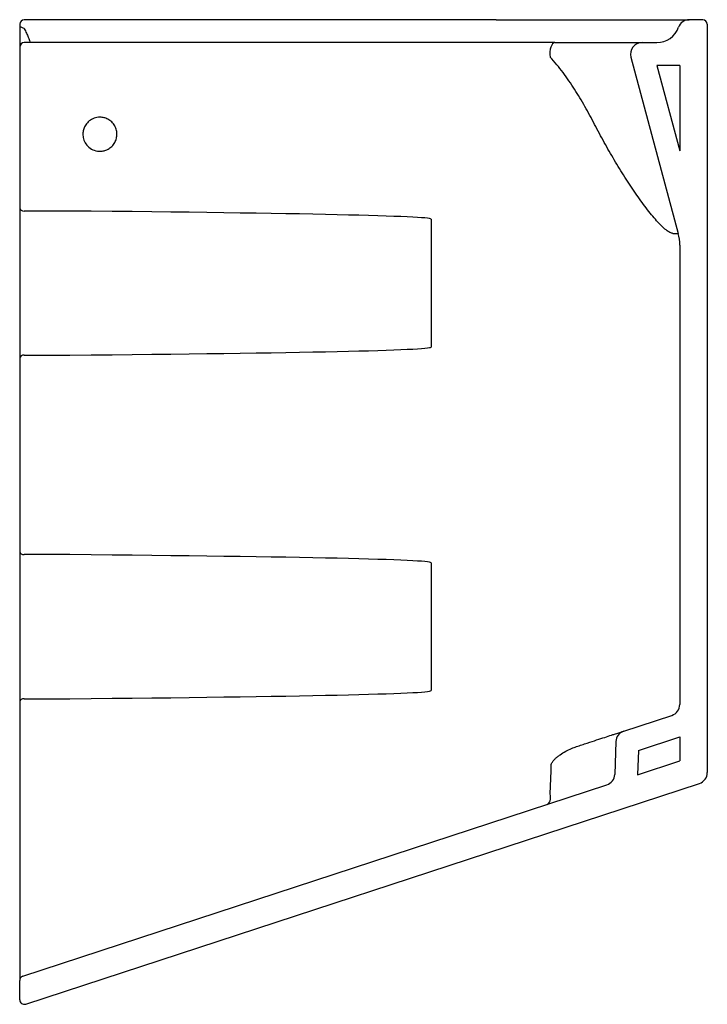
# Model space of a CAD drawing. Header units: millimetres. Extents: x 4160.917 to 4161.217, y 1760.579 to 1761.009.
import ezdxf

# ---------------------------------------------------------------- set-up
doc = ezdxf.new("R2010")
doc.units = ezdxf.units.MM
doc.layers.add('SANINDUSA', color=3, linetype='Continuous')

msp = doc.modelspace()

# ---------------------------------------------------------------- linework, layer by layer
at = {"layer": 'SANINDUSA'}
for p, q in [((4160.916555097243, 1761.006859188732), (4160.916555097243, 1761.006259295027)), ((4161.124473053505, 1761.008859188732), (4160.918555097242, 1761.008859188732)), ((4161.124473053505, 1761.008859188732), (4161.208697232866, 1761.008859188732)), ((4161.214555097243, 1761.008859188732), (4161.208697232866, 1761.008859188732)), ((4161.216555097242, 1761.006859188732), (4161.216555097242, 1760.680155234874)), ((4160.916555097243, 1761.006259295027), (4160.916555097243, 1760.996859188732)), ((4161.135510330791, 1760.998859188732), (4160.918555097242, 1760.998859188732)), ((4161.150017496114, 1760.998859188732), (4161.188071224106, 1760.998859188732)), ((4161.188071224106, 1760.998859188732), (4161.194555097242, 1760.998859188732)), ((4160.916555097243, 1760.996859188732), (4160.916555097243, 1760.993859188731)), ((4160.916555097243, 1760.993859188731), (4160.916555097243, 1760.932945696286)), ((4161.183241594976, 1760.992565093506), (4161.203873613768, 1760.915565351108)), ((4161.194587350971, 1760.988859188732), (4161.204555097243, 1760.951659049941)), ((4161.204555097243, 1760.988859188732), (4161.194587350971, 1760.988859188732)), ((4161.204555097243, 1760.988859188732), (4161.204555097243, 1760.951659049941)), ((4160.916555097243, 1760.932945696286), (4160.916555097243, 1760.927292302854)), ((4160.916555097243, 1760.927292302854), (4160.916555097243, 1760.926735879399)), ((4160.916555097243, 1760.926735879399), (4160.916555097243, 1760.921790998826)), ((4160.938453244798, 1760.925323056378), (4160.918466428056, 1760.925323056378)), ((4160.916555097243, 1760.921790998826), (4160.916555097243, 1760.865927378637)), ((4161.096017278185, 1760.921790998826), (4161.096017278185, 1760.865927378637)), ((4161.201506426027, 1760.915565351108), (4161.203873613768, 1760.915565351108)), ((4161.204555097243, 1760.910388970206), (4161.204555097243, 1760.70989728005)), ((4160.916555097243, 1760.865927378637), (4160.916555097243, 1760.860982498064)), ((4160.916555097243, 1760.860982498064), (4160.916555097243, 1760.860426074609)), ((4160.916555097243, 1760.860426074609), (4160.916555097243, 1760.854772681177)), ((4160.918466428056, 1760.862395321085), (4160.938453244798, 1760.862395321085)), ((4160.916555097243, 1760.854772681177), (4160.916555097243, 1760.782945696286)), ((4160.916555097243, 1760.782945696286), (4160.916555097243, 1760.777292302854)), ((4160.916555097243, 1760.777292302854), (4160.916555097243, 1760.776735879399)), ((4160.916555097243, 1760.776735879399), (4160.916555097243, 1760.771790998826)), ((4160.938453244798, 1760.775323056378), (4160.918466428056, 1760.775323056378)), ((4160.916555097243, 1760.771790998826), (4160.916555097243, 1760.715927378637)), ((4161.096017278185, 1760.771790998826), (4161.096017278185, 1760.715927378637)), ((4160.916555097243, 1760.715927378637), (4160.916555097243, 1760.710982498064)), ((4160.916555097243, 1760.710982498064), (4160.916555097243, 1760.710426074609)), ((4160.916555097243, 1760.710426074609), (4160.916555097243, 1760.704772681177)), ((4160.918466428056, 1760.712395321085), (4160.938453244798, 1760.712395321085)), ((4160.916555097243, 1760.704772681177), (4160.916555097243, 1760.596694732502)), ((4161.180108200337, 1760.698263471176), (4161.201112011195, 1760.705145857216)), ((4161.176668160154, 1760.693686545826), (4161.176168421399, 1760.679375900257)), ((4161.186540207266, 1760.689847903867), (4161.204555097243, 1760.69575090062)), ((4161.204555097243, 1760.69575090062), (4161.204555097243, 1760.68522773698)), ((4161.186540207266, 1760.689847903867), (4161.18616847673, 1760.679202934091)), ((4161.18616847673, 1760.679202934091), (4161.204555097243, 1760.68522773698)), ((4160.919177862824, 1760.579089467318), (4161.213112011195, 1760.67540381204)), ((4160.917932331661, 1760.591309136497), (4161.172728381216, 1760.674798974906)), ((4160.916555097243, 1760.596694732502), (4160.916555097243, 1760.589408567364)), ((4160.916555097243, 1760.580990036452), (4160.916555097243, 1760.589408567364))]:
    msp.add_line(p, q, dxfattribs=at)
at = {"layer": 'SANINDUSA', "flags": 128}
for points in [[(4161.150017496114, 1760.998859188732), (4161.14953041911, 1760.998728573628), (4161.149068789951, 1760.998343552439), (4161.148656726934, 1760.997724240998), (4161.14831575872, 1760.996902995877), (4161.148063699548, 1760.995922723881), (4161.147913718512, 1760.994834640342), (4161.147873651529, 1760.993695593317), (4161.147945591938, 1760.992565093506)], [(4161.148009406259, 1760.670872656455), (4161.148376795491, 1760.680865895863), (4161.148482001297, 1760.683727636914)], [(4161.146565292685, 1760.666226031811), (4161.147006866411, 1760.666446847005), (4161.147390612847, 1760.666798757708), (4161.147705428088, 1760.6672715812), (4161.147942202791, 1760.667851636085), (4161.148094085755, 1760.66852213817), (4161.148156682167, 1760.669263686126), (4161.148128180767, 1760.670054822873), (4161.148009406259, 1760.670872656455)]]:
    msp.add_lwpolyline(points, dxfattribs=at)
at = {"layer": 'SANINDUSA'}
for centre, radius, start, end in [((4160.918555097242, 1761.006859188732), 0.00200000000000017, 90, 180), ((4161.208697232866, 1761.003859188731), 0.005000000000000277, 90, 160.5287793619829), ((4161.214555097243, 1761.006859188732), 0.00200000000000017, 0, 90), ((4161.194555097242, 1761.008859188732), 0.0100000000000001, 270, 340.5287793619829), ((4160.918555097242, 1760.996859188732), 0.00200000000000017, 90, 180), ((4161.188071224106, 1760.993859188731), 0.005000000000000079, 90, 194.9999999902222), ((4160.918278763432, 1760.927068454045), 0.001755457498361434, 190.9207957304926, 276.1368488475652), ((4161.184555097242, 1760.910388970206), 0.02, 0, 14.99999999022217), ((4160.918278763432, 1760.860649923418), 0.00175545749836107, 83.86315115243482, 169.0792042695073), ((4160.918278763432, 1760.777068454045), 0.001755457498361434, 190.9207957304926, 276.1368488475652), ((4160.918278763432, 1760.710649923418), 0.001755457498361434, 83.86315115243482, 169.0792042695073), ((4161.199555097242, 1760.70989728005), 0.005000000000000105, 288.1425836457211, 0), ((4161.181665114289, 1760.693512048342), 0.005000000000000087, 108.1425836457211, 177.9999999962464), ((4161.211555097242, 1760.680155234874), 0.005000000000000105, 288.1425836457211, 0), ((4161.171171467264, 1760.67955039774), 0.004999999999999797, 288.1425836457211, 357.9999999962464), ((4160.918555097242, 1760.589408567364), 0.001999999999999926, 108.1425836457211, 180), ((4160.918555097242, 1760.580990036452), 0.002000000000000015, 180, 288.1425836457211)]:
    msp.add_arc(centre, radius, start, end, dxfattribs=at)
for centre, major_axis, ratio, start_param, end_param in [((4160.556781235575, 1760.921790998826), (0.5392360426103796, 0), 0.009272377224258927, 0, 0.7844153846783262), ((4160.556781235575, 1760.865927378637), (0.5392360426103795, 0), 0.00927237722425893, 5.498769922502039, 6.283185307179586), ((4160.556781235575, 1760.771790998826), (0.5392360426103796, 0), 0.009272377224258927, 0, 0.7844153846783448), ((4160.556781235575, 1760.715927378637), (0.539236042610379, 0), 0.009272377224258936, 5.498769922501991, 6.283185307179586)]:
    msp.add_ellipse(centre, major_axis=major_axis, ratio=ratio, start_param=start_param, end_param=end_param, dxfattribs=at)
for points, knots in [([(4160.916555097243, 1761.006259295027), (4160.916555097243, 1761.006185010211), (4160.916598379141, 1761.006104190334), (4160.916722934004, 1761.005971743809), (4160.916775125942, 1761.005925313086), (4160.916897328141, 1761.005830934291), (4160.91696717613, 1761.005782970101), (4160.917202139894, 1761.005637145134), (4160.917394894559, 1761.005535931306), (4160.91783774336, 1761.00534260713), (4160.918082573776, 1761.005251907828), (4160.918355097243, 1761.005177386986)], [0, 0, 0, 0, 0.2500000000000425, 0.2500000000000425, 0.3750000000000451, 0.3750000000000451, 0.5000000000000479, 0.5000000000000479, 0.7500000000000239, 0.7500000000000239, 1, 1, 1, 1]), ([(4160.918568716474, 1761.004859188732), (4160.91888295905, 1761.004243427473), (4160.919517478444, 1761.003000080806), (4160.920324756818, 1761.001112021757), (4160.920898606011, 1760.999670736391), (4160.920947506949, 1760.999014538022), (4160.920956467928, 1760.998894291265)], [0, 0, 0, 0, 0.2899258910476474, 0.5854190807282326, 0.9240290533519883, 1, 1, 1, 1]), ([(4161.150017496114, 1760.998859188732), (4161.147742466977, 1760.998859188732), (4161.145384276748, 1760.998859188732), (4161.141743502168, 1760.998859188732), (4161.140512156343, 1760.998859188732), (4161.138017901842, 1760.998859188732), (4161.136766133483, 1760.998859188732), (4161.135510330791, 1760.998859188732)], [0, 0, 0, 0, 0.5, 0.5, 0.75, 0.75, 1, 1, 1, 1]), ([(4161.167392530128, 1760.963167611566), (4161.166033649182, 1760.965793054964), (4161.164631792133, 1760.968389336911), (4161.161716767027, 1760.973506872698), (4161.160203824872, 1760.976028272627), (4161.157029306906, 1760.980971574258), (4161.155368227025, 1760.983393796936), (4161.15272048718, 1760.98692336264), (4161.151811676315, 1760.988082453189), (4161.149930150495, 1760.990358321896), (4161.148955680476, 1760.991477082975), (4161.147945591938, 1760.992565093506)], [0, 0, 0, 0, 0.2500000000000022, 0.2500000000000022, 0.5000000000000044, 0.5000000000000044, 0.7500000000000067, 0.7500000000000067, 0.8750000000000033, 0.8750000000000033, 1, 1, 1, 1]), ([(4160.958941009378, 1760.958071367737), (4160.958819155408, 1760.957417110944), (4160.95857091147, 1760.956084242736), (4160.957517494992, 1760.954274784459), (4160.956032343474, 1760.952809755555), (4160.954288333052, 1760.951866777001), (4160.952610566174, 1760.951450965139), (4160.950660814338, 1760.951386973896), (4160.948412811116, 1760.951944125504), (4160.946197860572, 1760.953490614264), (4160.944735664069, 1760.955592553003), (4160.944092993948, 1760.95782123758), (4160.94411513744, 1760.959872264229), (4160.944629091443, 1760.961763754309), (4160.945664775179, 1760.963562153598), (4160.947355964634, 1760.965143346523), (4160.949611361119, 1760.966175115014), (4160.951848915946, 1760.966380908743), (4160.953847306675, 1760.965998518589), (4160.955572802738, 1760.965214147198), (4160.957171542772, 1760.963878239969), (4160.958353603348, 1760.962086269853), (4160.959001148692, 1760.960076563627), (4160.95896049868, 1760.958721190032), (4160.958941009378, 1760.958071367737)], [0, 0, 0, 0, 0.042671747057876, 0.08693194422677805, 0.1325229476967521, 0.1757853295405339, 0.2131923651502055, 0.2430544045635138, 0.3010942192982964, 0.3590849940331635, 0.4135097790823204, 0.4630423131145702, 0.5063011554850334, 0.5441906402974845, 0.5883279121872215, 0.6384665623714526, 0.691037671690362, 0.7454765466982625, 0.7805044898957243, 0.8214172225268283, 0.8664587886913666, 0.9130295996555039, 0.9583027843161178, 1, 1, 1, 1]), ([(4161.201506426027, 1760.915565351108), (4161.201144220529, 1760.915565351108), (4161.200711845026, 1760.915697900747), (4161.199965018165, 1760.916083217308), (4161.19969873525, 1760.916243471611), (4161.199138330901, 1760.916622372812), (4161.19884589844, 1760.916839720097), (4161.19793517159, 1760.917568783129), (4161.197283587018, 1760.918157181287), (4161.196249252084, 1760.919174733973), (4161.1958962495, 1760.919535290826), (4161.195182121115, 1760.920288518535), (4161.194819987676, 1760.920682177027), (4161.193720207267, 1760.921909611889), (4161.192969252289, 1760.922789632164), (4161.191439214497, 1760.924655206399), (4161.190656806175, 1760.925645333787), (4161.188314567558, 1760.928704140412), (4161.186751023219, 1760.930869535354), (4161.183633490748, 1760.935388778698), (4161.182079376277, 1760.937743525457), (4161.178989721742, 1760.942610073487), (4161.177473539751, 1760.945091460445), (4161.174498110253, 1760.950131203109), (4161.173038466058, 1760.952690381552), (4161.170174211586, 1760.957878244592), (4161.168769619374, 1760.96050698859), (4161.167392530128, 1760.963167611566)], [0, 0, 0, 0, 0.06250000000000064, 0.06250000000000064, 0.09375000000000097, 0.09375000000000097, 0.1250000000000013, 0.1250000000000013, 0.1875000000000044, 0.1875000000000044, 0.2187500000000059, 0.2187500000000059, 0.2500000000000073, 0.2500000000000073, 0.3125000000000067, 0.3125000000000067, 0.3750000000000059, 0.3750000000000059, 0.5000000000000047, 0.5000000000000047, 0.6250000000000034, 0.6250000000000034, 0.7500000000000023, 0.7500000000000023, 0.8750000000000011, 0.8750000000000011, 1, 1, 1, 1]), ([(4161.159487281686, 1760.691506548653), (4161.160306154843, 1760.691774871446), (4161.161105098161, 1760.692036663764), (4161.162662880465, 1760.692547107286), (4161.163423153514, 1760.692796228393), (4161.165626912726, 1760.693518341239), (4161.166996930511, 1760.693967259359), (4161.170817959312, 1760.695219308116), (4161.172982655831, 1760.695928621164), (4161.175196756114, 1760.696654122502), (4161.175615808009, 1760.69679143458), (4161.176395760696, 1760.697047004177), (4161.17675723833, 1760.697165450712), (4161.177757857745, 1760.697493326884), (4161.178313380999, 1760.69767535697), (4161.179651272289, 1760.698113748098), (4161.180108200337, 1760.698263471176), (4161.180108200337, 1760.698263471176)], [0, 0, 0, 0, 0.0624999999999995, 0.0624999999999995, 0.124999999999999, 0.124999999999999, 0.2499999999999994, 0.2499999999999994, 0.5000000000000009, 0.5000000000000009, 0.5625000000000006, 0.5625000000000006, 0.6250000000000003, 0.6250000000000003, 0.7500000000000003, 0.7500000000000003, 1, 1, 1, 1]), ([(4161.148482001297, 1760.683727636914), (4161.148547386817, 1760.683972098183), (4161.148645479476, 1760.684197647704), (4161.148875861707, 1760.68462888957), (4161.149009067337, 1760.684834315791), (4161.149442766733, 1760.685429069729), (4161.149771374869, 1760.685790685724), (4161.150458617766, 1760.686468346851), (4161.150819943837, 1760.686785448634), (4161.151565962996, 1760.687390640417), (4161.151951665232, 1760.687678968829), (4161.153128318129, 1760.688503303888), (4161.153939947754, 1760.689001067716), (4161.155606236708, 1760.689914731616), (4161.156462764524, 1760.690330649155), (4161.157337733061, 1760.690701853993)], [0, 0, 0, 0, 0.06250000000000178, 0.06250000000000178, 0.1250000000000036, 0.1250000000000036, 0.2500000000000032, 0.2500000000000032, 0.3750000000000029, 0.3750000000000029, 0.5000000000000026, 0.5000000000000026, 0.7500000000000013, 0.7500000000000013, 1, 1, 1, 1])]:
    msp.add_open_spline(points, degree=3, knots=knots, dxfattribs=at)
for points in [[(4160.918355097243, 1761.005177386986), (4160.918437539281, 1761.005079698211), (4160.918508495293, 1761.004973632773), (4160.918568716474, 1761.004859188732)], [(4161.157337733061, 1760.690701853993), (4161.158049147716, 1760.691003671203), (4161.158766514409, 1760.691270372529), (4161.159487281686, 1760.691506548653)]]:
    msp.add_open_spline(points, degree=3, dxfattribs=at)

doc.saveas('drawing.dxf')
